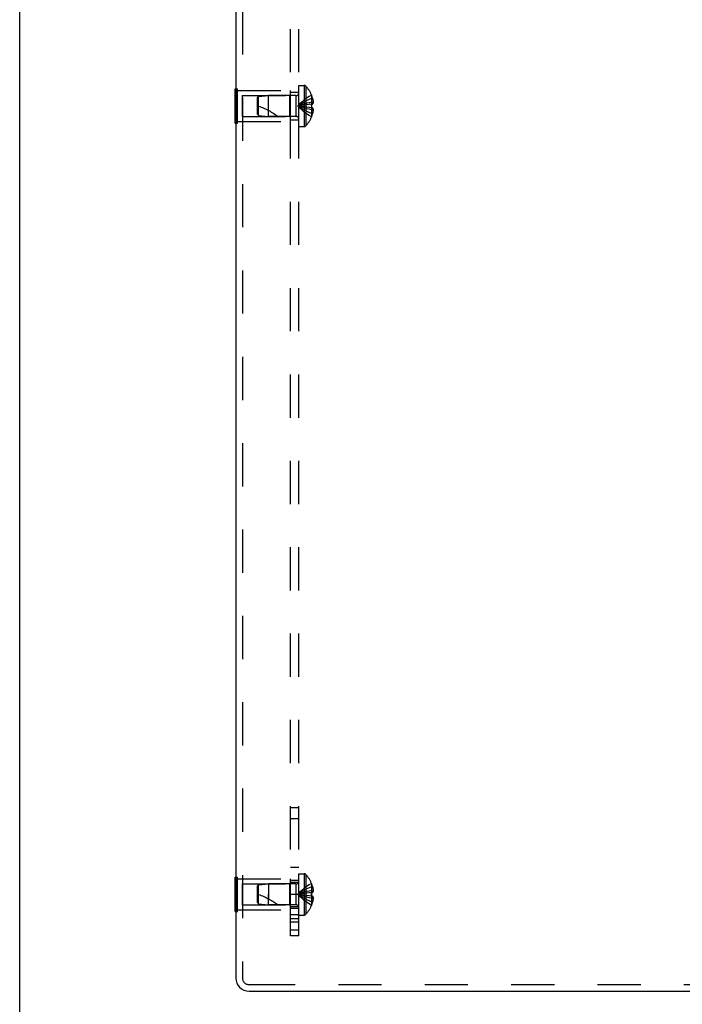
# Model space of a CAD drawing. Header units: inches. Extents: x 0 to 71, y 0 to 45.9.
# Tile 3 of 12: x 0 to 6, y 15.4 to 24.3. Entities that reach past the tile are written whole.
import ezdxf

# ---------------------------------------------------------------- set-up
doc = ezdxf.new("R2010")
doc.units = ezdxf.units.IN
doc.header["$LTSCALE"] = 3.902609
doc.header["$MEASUREMENT"] = 0
doc.linetypes.add('HIDDEN', pattern=[0.2, 0.1, -0.1])
doc.layers.get('0').update_dxf_attribs({"linetype": 'CONTINUOUS'})
doc.layers.add('DEFAULT_2', color=8, linetype='HIDDEN')
doc.layers.add('SUBPANEL', color=7, linetype='CONTINUOUS')

msp = doc.modelspace()

# ---------------------------------------------------------------- linework, layer by layer
at = {"color": 7, "linetype": 'Continuous'}
for p, q in [((0, 0), (0, 45.913)), ((1.9475, 23.3854), (1.9475, 23.6974)), ((1.9475, 23.6974), (1.9515, 23.6974)), ((1.9475, 23.5414), (1.9515, 23.5414)), ((1.9475, 23.3854), (1.9515, 23.3854)), ((1.9475, 16.5724), (1.9515, 16.5724)), ((1.9475, 16.2604), (1.9475, 16.5724)), ((1.9475, 16.4164), (1.9515, 16.4164)), ((1.9475, 16.2604), (1.9515, 16.2604))]:
    msp.add_line(p, q, dxfattribs=at)
at = {"color": 3, "linetype": 'Continuous'}
for p, q in [((1.9515, 31.4214), (1.9515, 15.6614)), ((2.0715, 15.5414), (8.9446, 15.5414))]:
    msp.add_line(p, q, dxfattribs=at)
msp.add_arc((2.0715, 15.6614), 0.12, 180, 270, dxfattribs=at)
at = {"layer": 'DEFAULT_2', "color": 8, "linetype": 'HIDDEN'}
for p, q in [((2.0115, 31.4214), (2.0115, 15.6614)), ((1.9515, 23.6974), (1.9685, 23.6974)), ((1.9685, 23.3854), (1.9685, 23.6974)), ((1.9685, 23.6814), (2.4475, 23.6814)), ((2.4475, 23.4014), (2.4475, 23.6814)), ((2.5225, 23.3549), (2.5225, 23.7279)), ((2.5225, 23.7279), (2.5691, 23.7279)), ((2.5691, 23.7279), (2.5691, 23.3549)), ((2.5836, 23.7217), (2.5836, 23.3611)), ((2.01, 23.6364), (2.01, 23.4464)), ((2.01, 23.6364), (2.4375, 23.6364)), ((2.1475, 23.6154), (2.1575, 23.6264)), ((2.1475, 23.4674), (2.1475, 23.6154)), ((2.1575, 23.6264), (2.2475, 23.6354)), ((2.1575, 23.4564), (2.1575, 23.6264)), ((2.2475, 23.4474), (2.2475, 23.6354)), ((2.4943, 23.6354), (2.2475, 23.6354)), ((2.4375, 23.6364), (2.4475, 23.6464)), ((2.4375, 23.6364), (2.4375, 23.4464)), ((2.4943, 23.6354), (2.4943, 23.4474)), ((2.6359, 23.6409), (2.6355, 23.6407)), ((2.6355, 23.6407), (2.6359, 23.6397)), ((2.6359, 23.6397), (2.6359, 23.5569)), ((2.6359, 23.6099), (2.6459, 23.6099)), ((1.9515, 23.5414), (1.9685, 23.5414)), ((2.5712, 23.55), (2.5507, 23.5473)), ((2.5922, 23.5525), (2.571, 23.55)), ((2.6137, 23.5548), (2.5919, 23.5524)), ((2.6359, 23.5569), (2.6134, 23.5547)), ((2.6359, 23.5259), (2.6134, 23.5281)), ((2.6359, 23.5569), (2.6355, 23.5569)), ((2.6359, 23.5259), (2.6355, 23.526)), ((2.6359, 23.5763), (2.6508, 23.5763)), ((2.6359, 23.5569), (2.6459, 23.5569)), ((2.6359, 23.5259), (2.6359, 23.4431)), ((2.6459, 23.5259), (2.6359, 23.5259)), ((2.6359, 23.5065), (2.6508, 23.5065)), ((2.01, 23.4464), (2.4375, 23.4464)), ((2.1475, 23.4674), (2.1575, 23.4564)), ((2.1575, 23.4564), (2.2475, 23.4474)), ((2.4943, 23.4474), (2.2475, 23.4474)), ((2.4375, 23.4464), (2.4475, 23.4364)), ((2.6359, 23.4431), (2.6355, 23.4422)), ((2.6355, 23.4422), (2.6359, 23.4419)), ((2.6359, 23.4729), (2.6459, 23.4729)), ((1.9515, 23.3854), (1.9685, 23.3854)), ((1.9685, 23.4014), (2.4475, 23.4014)), ((2.5225, 23.3549), (2.5691, 23.3549)), ((1.9515, 16.5724), (1.9685, 16.5724)), ((1.9685, 16.2604), (1.9685, 16.5724)), ((1.9685, 16.5564), (2.4475, 16.5564)), ((2.4475, 16.2764), (2.4475, 16.5564)), ((2.5225, 16.6029), (2.5691, 16.6029)), ((2.5225, 16.2299), (2.5225, 16.6029)), ((2.5691, 16.6029), (2.5691, 16.2299)), ((2.5836, 16.5967), (2.5836, 16.2361)), ((2.01, 16.5114), (2.4375, 16.5114)), ((2.01, 16.5114), (2.01, 16.3214)), ((2.1475, 16.4904), (2.1575, 16.5014)), ((2.1475, 16.3424), (2.1475, 16.4904)), ((2.1575, 16.5014), (2.2475, 16.5104)), ((2.1575, 16.3314), (2.1575, 16.5014)), ((2.4943, 16.5104), (2.2475, 16.5104)), ((2.2475, 16.5104), (2.2475, 16.4164)), ((2.4375, 16.5114), (2.4475, 16.5214)), ((2.4375, 16.5114), (2.4375, 16.3214)), ((2.4943, 16.5104), (2.4943, 16.3224)), ((2.6359, 16.5159), (2.6355, 16.5157)), ((2.6355, 16.5157), (2.6359, 16.5147)), ((2.6359, 16.5147), (2.6359, 16.4319)), ((2.6359, 16.4849), (2.6459, 16.4849)), ((1.9515, 16.4164), (1.9685, 16.4164)), ((2.2475, 16.4164), (2.2475, 16.3744)), ((2.2475, 16.3224), (2.2475, 16.4164)), ((2.5712, 16.425), (2.5507, 16.4223)), ((2.5922, 16.4275), (2.571, 16.425)), ((2.6137, 16.4298), (2.5919, 16.4274)), ((2.6359, 16.4319), (2.6134, 16.4297)), ((2.6359, 16.4009), (2.6134, 16.4031)), ((2.6359, 16.4319), (2.6355, 16.4319)), ((2.6356, 16.4293), (2.6355, 16.4319)), ((2.6355, 16.401), (2.6356, 16.4035)), ((2.6359, 16.4009), (2.6355, 16.401)), ((2.6359, 16.4513), (2.6508, 16.4513)), ((2.6359, 16.4319), (2.6459, 16.4319)), ((2.6359, 16.4164), (2.6359, 16.419)), ((2.6359, 16.4138), (2.6359, 16.4164)), ((2.6459, 16.4009), (2.6359, 16.4009)), ((2.6359, 16.4009), (2.6359, 16.3181)), ((2.6359, 16.3815), (2.6508, 16.3815)), ((2.01, 16.3214), (2.4375, 16.3214)), ((2.1475, 16.3424), (2.1575, 16.3314)), ((2.1575, 16.3314), (2.2475, 16.3224)), ((2.4943, 16.3224), (2.2475, 16.3224)), ((2.4375, 16.3214), (2.4475, 16.3114)), ((2.6359, 16.3181), (2.6355, 16.3172)), ((2.6355, 16.3172), (2.6359, 16.3169)), ((2.6359, 16.3479), (2.6459, 16.3479)), ((1.9515, 16.2604), (1.9685, 16.2604)), ((1.9685, 16.2764), (2.4475, 16.2764)), ((2.5225, 16.2299), (2.5691, 16.2299)), ((2.0715, 15.6014), (2.0979, 15.6014)), ((2.0979, 15.6014), (8.9251, 15.6014))]:
    msp.add_line(p, q, dxfattribs=at)
for points in [[(2.6355, 23.6407), (2.6134, 23.627), (2.5919, 23.6122), (2.571, 23.5962), (2.5507, 23.5791), (2.531, 23.5608), (2.5119, 23.5414)], [(2.6359, 23.6099), (2.6137, 23.6005), (2.5922, 23.5902), (2.5712, 23.5792), (2.5508, 23.5674), (2.5311, 23.5548), (2.5119, 23.5414)], [(2.6459, 23.6099), (2.6469, 23.6057), (2.6477, 23.6015), (2.6485, 23.5973), (2.6491, 23.5931), (2.6497, 23.5889), (2.6502, 23.5847), (2.6505, 23.5805), (2.6508, 23.5763)], [(2.6359, 23.5763), (2.6137, 23.5715), (2.5922, 23.5663), (2.5712, 23.5607), (2.5508, 23.5547), (2.5311, 23.5482), (2.5119, 23.5414)], [(2.5508, 23.5473), (2.5311, 23.5444), (2.5119, 23.5414)], [(2.5507, 23.5473), (2.531, 23.5444), (2.5119, 23.5414)], [(2.6355, 23.4422), (2.6134, 23.4558), (2.5919, 23.4707), (2.571, 23.4867), (2.5507, 23.5038), (2.531, 23.522), (2.5119, 23.5414)], [(2.6359, 23.4729), (2.6137, 23.4824), (2.5922, 23.4926), (2.5712, 23.5036), (2.5508, 23.5154), (2.5311, 23.528), (2.5119, 23.5414)], [(2.6359, 23.5065), (2.6137, 23.5113), (2.5922, 23.5165), (2.5712, 23.5222), (2.5508, 23.5282), (2.5311, 23.5346), (2.5119, 23.5414)], [(2.6137, 23.5281), (2.5919, 23.5304), (2.571, 23.5329), (2.5507, 23.5356), (2.531, 23.5384), (2.5119, 23.5414)], [(2.5922, 23.5304), (2.5712, 23.5329), (2.5508, 23.5355), (2.5311, 23.5384), (2.5119, 23.5414)], [(2.6358, 23.5466), (2.6358, 23.5492), (2.6357, 23.5518), (2.6356, 23.5543), (2.6355, 23.5569)], [(2.6359, 23.5414), (2.6359, 23.5388), (2.6358, 23.5362), (2.6358, 23.5337), (2.6357, 23.5311), (2.6356, 23.5285), (2.6355, 23.526)], [(2.6358, 23.5466), (2.6359, 23.544), (2.6359, 23.5414)], [(2.6508, 23.5763), (2.6506, 23.574), (2.6502, 23.5717), (2.6498, 23.5693), (2.6492, 23.5669), (2.6486, 23.5645), (2.6478, 23.562), (2.6469, 23.5595), (2.6459, 23.5569)], [(2.6459, 23.5259), (2.6469, 23.5233), (2.6478, 23.5208), (2.6486, 23.5183), (2.6492, 23.5159), (2.6498, 23.5135), (2.6502, 23.5112), (2.6506, 23.5088), (2.6508, 23.5065)], [(2.6508, 23.5065), (2.6505, 23.5023), (2.6502, 23.4981), (2.6497, 23.4939), (2.6491, 23.4897), (2.6485, 23.4855), (2.6477, 23.4813), (2.6469, 23.4771), (2.6459, 23.4729)], [(2.6355, 16.5157), (2.6134, 16.502), (2.5919, 16.4872), (2.571, 16.4712), (2.5507, 16.4541), (2.531, 16.4358), (2.5119, 16.4164)], [(2.6359, 16.4849), (2.6137, 16.4755), (2.5922, 16.4652), (2.5712, 16.4542), (2.5508, 16.4424), (2.5311, 16.4298), (2.5119, 16.4164)], [(2.6459, 16.4849), (2.6469, 16.4807), (2.6477, 16.4765), (2.6485, 16.4723), (2.6491, 16.4681), (2.6497, 16.4639), (2.6502, 16.4597), (2.6505, 16.4555), (2.6508, 16.4513)], [(2.6359, 16.4513), (2.6137, 16.4465), (2.5922, 16.4413), (2.5712, 16.4357), (2.5508, 16.4297), (2.5311, 16.4232), (2.5119, 16.4164)], [(2.5508, 16.4223), (2.5311, 16.4194), (2.5119, 16.4164)], [(2.5507, 16.4223), (2.531, 16.4194), (2.5119, 16.4164)], [(2.6359, 16.3815), (2.6137, 16.3863), (2.5922, 16.3915), (2.5712, 16.3972), (2.5508, 16.4032), (2.5311, 16.4096), (2.5119, 16.4164)], [(2.6359, 16.3479), (2.6137, 16.3574), (2.5922, 16.3676), (2.5712, 16.3786), (2.5508, 16.3904), (2.5311, 16.403), (2.5119, 16.4164)], [(2.6355, 16.3172), (2.6134, 16.3308), (2.5919, 16.3457), (2.571, 16.3617), (2.5507, 16.3788), (2.531, 16.397), (2.5119, 16.4164)], [(2.6137, 16.4031), (2.5919, 16.4054), (2.571, 16.4079), (2.5507, 16.4106), (2.531, 16.4134), (2.5119, 16.4164)], [(2.5922, 16.4054), (2.5712, 16.4079), (2.5508, 16.4105), (2.5311, 16.4134), (2.5119, 16.4164)], [(2.6355, 16.4319), (2.6356, 16.4293), (2.6357, 16.4268), (2.6358, 16.4242), (2.6358, 16.4216), (2.6359, 16.419), (2.6359, 16.4164)], [(2.6359, 16.4164), (2.6359, 16.4138), (2.6358, 16.4112), (2.6358, 16.4087), (2.6357, 16.4061), (2.6356, 16.4035), (2.6355, 16.401)], [(2.6358, 16.4216), (2.6358, 16.4242), (2.6357, 16.4268)], [(2.6357, 16.4061), (2.6358, 16.4087), (2.6358, 16.4112)], [(2.6508, 16.4513), (2.6506, 16.449), (2.6502, 16.4467), (2.6498, 16.4443), (2.6492, 16.4419), (2.6486, 16.4395), (2.6478, 16.437), (2.6469, 16.4345), (2.6459, 16.4319)], [(2.6459, 16.4009), (2.6469, 16.3983), (2.6478, 16.3958), (2.6486, 16.3933), (2.6492, 16.3909), (2.6498, 16.3885), (2.6502, 16.3862), (2.6506, 16.3838), (2.6508, 16.3815)], [(2.6508, 16.3815), (2.6505, 16.3773), (2.6502, 16.3731), (2.6497, 16.3689), (2.6491, 16.3647), (2.6485, 16.3605), (2.6477, 16.3563), (2.6469, 16.3521), (2.6459, 16.3479)]]:
    msp.add_lwpolyline(points, dxfattribs=at)
for centre, radius, start, end in [((2.5691, 23.7079), 0.02, 43.5138, 90), ((2.3937, 23.5414), 0.2618, 22.36129, 43.5138), ((2.4943, 23.6636), 0.0282, 270, 360), ((2.3937, 23.5414), 0.2614, 15.19411, 22.08938), ((1.9773, 22.9962), 0.5712, 52.18624, 72.66464), ((2.4943, 23.4192), 0.0282, 0, 90), ((2.3937, 23.5414), 0.2618, 316.4862, 337.63871), ((2.3937, 23.5414), 0.2614, 337.91062, 344.80589), ((2.5691, 23.3749), 0.02, 270, 316.4862), ((2.5691, 16.5829), 0.02, 43.5138, 90), ((2.3937, 16.4164), 0.2618, 22.36129, 43.5138), ((2.4943, 16.5386), 0.0282, 270, 360), ((2.3937, 16.4164), 0.2614, 15.19411, 22.08938), ((1.9773, 15.8712), 0.5712, 52.18624, 72.66464), ((2.4943, 16.2942), 0.0282, 0, 90), ((2.3937, 16.4164), 0.2618, 316.4862, 337.63871), ((2.3937, 16.4164), 0.2614, 337.91062, 344.80589), ((2.5691, 16.2499), 0.02, 270, 316.4862), ((2.0715, 15.6614), 0.06, 180, 270)]:
    msp.add_arc(centre, radius, start, end, dxfattribs=at)
at = {"layer": 'SUBPANEL', "color": 8, "linetype": 'HIDDEN'}
for p, q in [((2.4475, 16.0414), (2.4475, 31.0414)), ((2.5225, 16.0414), (2.5225, 31.0414)), ((2.4475, 23.6664), (2.5225, 23.6664)), ((2.4475, 23.4164), (2.5225, 23.4164)), ((2.5225, 17.1992), (2.4475, 17.1992)), ((2.5225, 17.0979), (2.4475, 17.0979)), ((2.5225, 16.6584), (2.4475, 16.6584)), ((2.5225, 16.5414), (2.4475, 16.5414)), ((2.4475, 16.5254), (2.5225, 16.5254)), ((2.5225, 16.4164), (2.4475, 16.4164)), ((2.4475, 16.3074), (2.5225, 16.3074)), ((2.4475, 16.2914), (2.5225, 16.2914)), ((2.4475, 16.2354), (2.5225, 16.2354)), ((2.5225, 16.1955), (2.4475, 16.1955)), ((2.5225, 16.1664), (2.4475, 16.1664)), ((2.5225, 16.0931), (2.4475, 16.0931)), ((2.5225, 16.0414), (2.4475, 16.0414))]:
    msp.add_line(p, q, dxfattribs=at)

doc.saveas('drawing.dxf')
